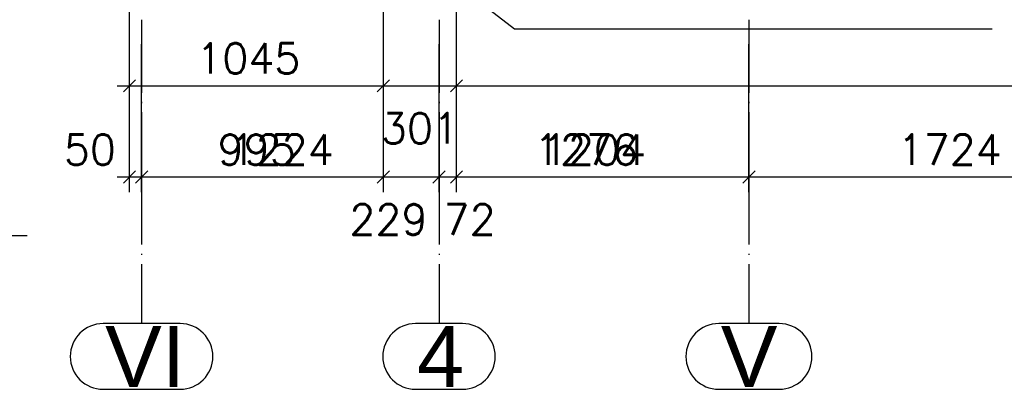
# Paper-space layout '450x700' of a CAD drawing. Header units: millimetres. Extents: x 0 to 420, y 0 to 695.
# Tile 31 of 86: x 71 to 152, y 285 to 316. Entities that reach past the tile are written whole.
import ezdxf

# ---------------------------------------------------------------- set-up
doc = ezdxf.new("R2010")
doc.units = ezdxf.units.MM
doc.linetypes.add('ACAD_ISO04W100', pattern=[30, 24, -3, 0, -3])
doc.layers.get('0').update_dxf_attribs({"linetype": 'CONTINUOUS'})
doc.layers.add('AS_DIM_ON', color=7, linetype='CONTINUOUS')
doc.layers.add('AS_Siatki', color=72, linetype='CONTINUOUS')
doc.styles.add('Arial', font='arial.ttf')
doc.styles.add('ROMANS', font='romans')

psp = doc.layouts.new('450x700')

# ---------------------------------------------------------------- linework, layer by layer
at = {"color": 20, "linetype": 'ACAD_ISO04W100', "ltscale": 0.25}
for p, q in [((81.009, 315.516), (81.009, 303.016)), ((105.493, 315.516), (105.493, 303.016)), ((131.009, 315.516), (131.009, 303.016)), ((81.009, 303.016), (81.009, 303.017)), ((81.009, 303.017), (81.009, 290.517)), ((105.493, 303.016), (105.493, 303.017)), ((105.493, 303.017), (105.493, 290.517)), ((131.009, 303.016), (131.009, 303.017)), ((131.009, 303.017), (131.009, 290.517))]:
    psp.add_line(p, q, dxfattribs=at)
at = {"color": 20, "linetype": 'Continuous', "ltscale": 0.25}
for p, q in [((84.18, 290.517), (77.839, 290.517)), ((107.422, 290.517), (103.564, 290.517)), ((133.496, 290.517), (128.522, 290.517)), ((77.839, 285.117), (84.18, 285.117)), ((103.564, 285.117), (107.422, 285.117)), ((128.522, 285.117), (133.496, 285.117))]:
    psp.add_line(p, q, dxfattribs=at)
at = {"color": 7}
for points in [[(106.208, 319.018), (111.703, 314.775), (151.036, 314.775)], [(20.978, 309.035), (48.634, 297.765), (71.586, 297.765)]]:
    psp.add_lwpolyline(points, dxfattribs=at)
at = {"color": 20, "linetype": 'Continuous', "ltscale": 0.25}
for centre, start, end in [((77.839, 287.817), 90, 270), ((84.18, 287.817), 270, 90), ((103.564, 287.817), 90, 270), ((107.422, 287.817), 270, 90), ((128.522, 287.817), 90, 270), ((133.496, 287.817), 270, 90)]:
    psp.add_arc(centre, 2.7, start, end, dxfattribs=at)
at = {"layer": 'AS_DIM_ON', "color": 8}
for p, q in [((106.928, 308.832), (106.928, 321.018)), ((106.928, 301.332), (106.928, 321.018)), ((80.01, 308.832), (80.01, 320.518)), ((80.01, 301.332), (80.01, 320.493)), ((100.91, 308.832), (100.91, 320.518)), ((100.91, 301.332), (100.91, 320.518)), ((81.009, 301.332), (81.009, 313.516)), ((81.009, 301.332), (81.009, 313.516)), ((105.493, 301.332), (105.493, 313.516)), ((105.493, 301.332), (105.493, 313.516)), ((131.009, 301.332), (131.009, 313.516)), ((131.009, 301.332), (131.009, 313.516)), ((79.01, 310.082), (100.91, 310.082)), ((100.91, 310.082), (106.928, 310.082)), ((106.928, 310.082), (206.61, 310.082)), ((79.01, 302.582), (81.009, 302.582)), ((80.009, 302.582), (105.493, 302.582)), ((81.009, 302.582), (100.91, 302.582)), ((100.91, 302.582), (105.493, 302.582)), ((105.493, 302.582), (106.928, 302.582)), ((105.493, 302.582), (131.009, 302.582)), ((106.928, 302.582), (132.009, 302.582)), ((131.009, 302.582), (165.493, 302.582))]:
    psp.add_line(p, q, dxfattribs=at)
at = {"layer": 'AS_DIM_ON', "color": 8, "linetype": 'ByBlock', "lineweight": -2}
for p, q in [((80.51, 310.582), (79.51, 309.582)), ((100.41, 309.582), (101.41, 310.582)), ((101.41, 310.582), (100.41, 309.582)), ((106.428, 309.582), (107.428, 310.582)), ((107.428, 310.582), (106.428, 309.582)), ((80.51, 303.082), (79.51, 302.082)), ((80.509, 302.082), (81.509, 303.082)), ((81.509, 303.082), (80.509, 302.082)), ((81.509, 303.082), (80.509, 302.082)), ((100.41, 302.082), (101.41, 303.082)), ((101.41, 303.082), (100.41, 302.082)), ((104.993, 302.082), (105.993, 303.082)), ((105.993, 303.082), (104.993, 302.082)), ((104.993, 302.082), (105.993, 303.082)), ((105.993, 303.082), (104.993, 302.082)), ((106.428, 302.082), (107.428, 303.082)), ((107.428, 303.082), (106.428, 302.082)), ((130.509, 302.082), (131.509, 303.082)), ((130.509, 302.082), (131.509, 303.082)), ((131.509, 303.082), (130.509, 302.082))]:
    psp.add_line(p, q, dxfattribs=at)

# ---------------------------------------------------------------- texts
at = {"layer": 'AS_DIM_ON', "color": 9, "style": 'ROMANS'}
for s, p in [('1045', (85.514, 311.082)), ('301', (100.705, 305.332)), ('50', (74.606, 303.582)), ('995', (87.274, 303.582)), ('1224', (88.246, 303.582)), ('1276', (113.306, 303.582)), ('1204', (113.963, 303.582)), ('1724', (143.246, 303.582)), ('229', (98.117, 297.832)), ('72', (105.864, 297.832))]:
    psp.add_text(s, height=2.5, dxfattribs=at).set_placement(p)
at = {"layer": 'AS_Siatki', "color": 20, "style": 'Arial'}
for s, p in [('VI', (78.008, 285.317)), ('4', (103.675, 285.317)), ('V', (128.692, 285.317))]:
    psp.add_text(s, height=5, dxfattribs=at).set_placement(p)

doc.saveas('drawing.dxf')
